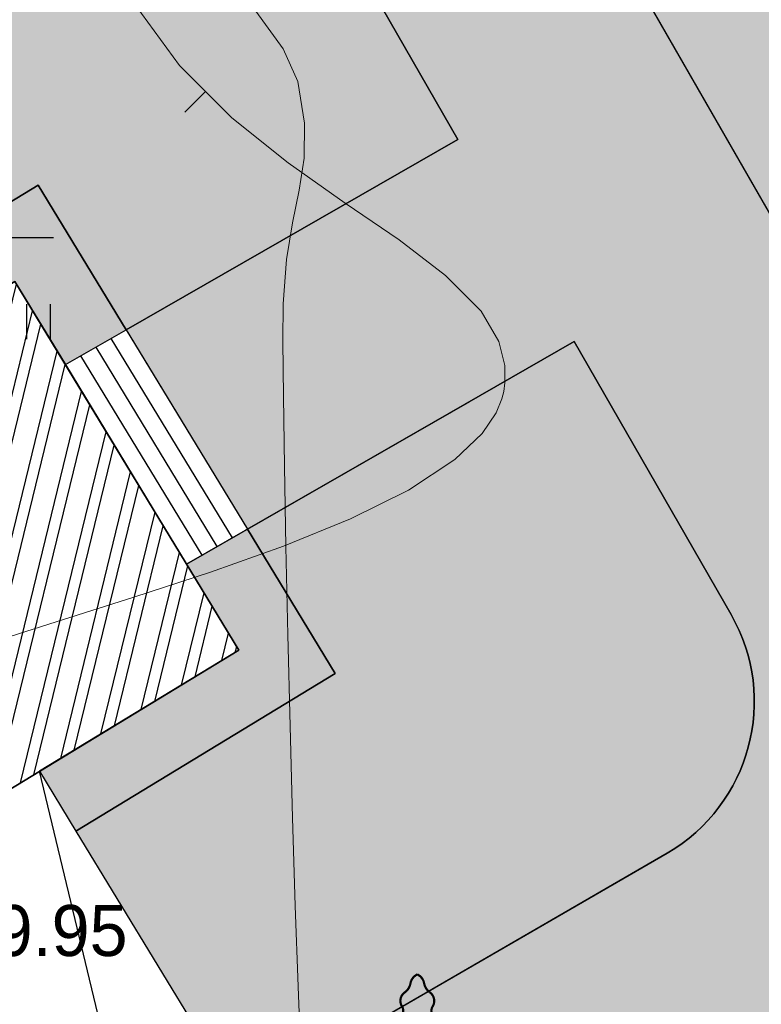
# Model space of a CAD drawing. Header units: millimetres. Extents: x 767170 to 66149698, y -983507 to 2493658.
# Tile 102 of 226: x 1978310 to 1991019, y -615270 to -598384. Entities that reach past the tile are written whole.
import ezdxf

# ---------------------------------------------------------------- set-up
doc = ezdxf.new("R2010")
doc.units = ezdxf.units.MM
for name, color, linetype in [('(003) Пункты', 7, 'Continuous'), ('(004) Точки рельефа', 7, 'Continuous'), ('(022) Возд. Линии', 7, 'Continuous'), ('(031) Горизонтали', 42, 'Continuous'), ('(036) Растительность', 7, 'Continuous'), ('(038) Деревья', 7, 'Continuous')]:
    doc.layers.add(name, color=color, linetype=linetype)
doc.layers.add('(042) Бергштрих', color=32, linetype='Continuous', lineweight=30)
doc.styles.add('D-431', font='txt')

# ---------------------------------------------------------------- blocks, each defined once
blk = doc.blocks.new('I04010')
for p, q in [((-0.4122729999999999, 0.0071460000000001), (-0.4122729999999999, 1.207145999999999)), ((0.3877269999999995, 1.207145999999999), (0.3877269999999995, 0.0071460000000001))]:
    blk.add_line(p, q)
blk = doc.blocks.new('karagach-flat-77')
at = {"layer": '(038) Деревья', "const_width": 0.03750000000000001}
for points in [[(0, 1.3125, 0.2460341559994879), (-0.1171049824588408, 1.159285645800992, 0.4890786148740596)], [(0, 1.3125, -0.2460341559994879), (0.1171049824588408, 1.159285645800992, -0.4890786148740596)], [(-0.207997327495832, 1.009319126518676, 0.4308529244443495), (-0.2554195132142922, 0.7527973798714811, 0.5482763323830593)], [(-0.207997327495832, 1.009319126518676, 0.1815668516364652), (-0.1171049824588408, 1.159285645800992, 0.3030035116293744)], [(0.207997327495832, 1.009319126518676, -0.1815668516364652), (0.1171049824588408, 1.159285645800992, -0.3030035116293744)], [(0.207997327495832, 1.009319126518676, -0.4308529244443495), (0.2554195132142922, 0.7527973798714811, -0.5482763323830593)], [(-0.314697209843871, 0.5594194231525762, 0.3836029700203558), (-0.2554195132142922, 0.7527973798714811, 0.3529123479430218)], [(0.314697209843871, 0.5594194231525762, -0.3836029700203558), (0.2554195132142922, 0.7527973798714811, -0.3529123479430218)], [(-0.314697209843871, 0.5594194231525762, 0.6269492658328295), (-0.218374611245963, 0.2061839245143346, 0.7024651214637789)], [(0.314697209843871, 0.5594194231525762, -0.6269492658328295), (0.218374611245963, 0.2061839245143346, -0.7024651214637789)]]:
    blk.add_lwpolyline(points, format="xyb", dxfattribs=at)
for points in [[(0, 0.2061839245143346), (-0.218374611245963, 0.2061839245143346)], [(0, 0), (0, 0.2061839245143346)], [(0, 0.2061839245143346), (0.218374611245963, 0.2061839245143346)], [(0, 0), (0.28125, 0)]]:
    blk.add_lwpolyline(points, dxfattribs=at)
at = {"layer": '(038) Деревья'}
blk.add_lwpolyline([(0, 0), (0, 0.2061839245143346)], dxfattribs=at)
blk = doc.blocks.new('A$C05d28b1e')
at = {"layer": '(003) Пункты', "ltscale": 600}
blk.add_line((-58597, -4554.500000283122), (-53861.24558181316, -4554.500000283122), dxfattribs=at)
at = {"layer": '(031) Горизонтали', "color": 42, "linetype": 'Continuous', "lineweight": 0, "ltscale": 600}
for points in [[(-55126.71714304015, -11561.40148405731), (-53816.22402391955, -11144.28939425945), (-52481.60192185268, -10723.10733616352), (-51166.66829767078, -10292.31781849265), (-49915.24061220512, -9846.383349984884), (-48771.13632630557, -9379.766439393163), (-47778.17290081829, -8886.929595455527), (-46980.16779657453, -8362.335326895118), (-46511.57903816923, -7916.073372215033), (-46273.91907577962, -7564.007494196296), (-46174.91891349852, -7320.361261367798), (-46144.3023952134, -7195.724550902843), (-46122.40957753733, -7044.186334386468), (-46122.76983716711, -6752.173204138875), (-46225.80896118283, -6338.061520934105), (-46532.50062287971, -5820.040213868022), (-47140.76837313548, -5204.860045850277), (-47937.74851534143, -4596.451824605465), (-48857.89102526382, -3963.563509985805), (-49835.64587864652, -3274.943061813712), (-50805.46305126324, -2499.338439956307), (-51701.79251886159, -1605.497604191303), (-52459.08425720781, -562.1685144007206)], [(-56338.90421549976, 26835.76996308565), (-56386.53453176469, 28034.07142949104), (-56433.96404277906, 29418.39603209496), (-56479.82812011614, 30926.66956748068), (-56522.76213534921, 32496.81783227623), (-56561.40146004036, 34066.76662310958), (-56594.38146576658, 35574.44173651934), (-56620.33752408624, 36957.7689691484), (-56637.9050065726, 38154.67411759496), (-56645.71928480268, 39103.08297845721), (-56642.41573033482, 39740.92134831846), (-56586.19225128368, 40501.61693271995), (-56479.71361871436, 41130.83357875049), (-56365.02213121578, 41689.50560361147), (-56284.16008738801, 42238.56732441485), (-56279.1697858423, 42838.9530582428), (-56392.09352517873, 43551.59712229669), (-56644.34779497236, 44117.11947317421), (-57108.96181092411, 44758.46022123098)]]:
    blk.add_lwpolyline(points, dxfattribs=at)
at = {"layer": '(042) Бергштрих', "color": 32, "linetype": 'Continuous', "lineweight": 30, "ltscale": 600}
blk.add_line((-51253.62778506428, -2052.418022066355), (-51606.6893370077, -2406.462568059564), dxfattribs=at)
at = {"layer": '(022) Возд. Линии', "xscale": 1000, "yscale": 1000, "zscale": 1000}
blk.add_blockref('karagach-flat-77', (-54343, 26928), dxfattribs=at)
at = {"layer": '(036) Растительность', "linetype": 'Continuous', "xscale": 500, "yscale": 500, "zscale": 500}
blk.add_blockref('I04010', (-60828.40621879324, 39130.08984512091), dxfattribs=at)
at = {"layer": '(004) Точки рельефа', "linetype": 'ByBlock', "insert": (-62887.43416627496, 28987.35124121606), "char_height": 875, "attachment_point": 4, "style": 'D-431'}
blk.add_mtext('519.95', dxfattribs=at)
blk = doc.blocks.new('A$C2cdd6916')
h = blk.add_hatch()
h.set_pattern_fill('ANSI32', color=1, scale=60, angle=31.28656990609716)
h.set_pattern_definition([(76.28656990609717, (-422045.4139063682, -371330.9128626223), (-555.2085801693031, 135.4831447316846), []), (76.28656990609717, (-421815.1832319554, -371191.004323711), (-555.2085801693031, 135.4831447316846), [])])
edge = h.paths.add_edge_path()
edge.add_line((12558.27843827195, 1671.303034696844), (13156.4848453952, 2034.826203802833))
edge.add_line((13156.48484539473, 2034.826203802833), (12076.30171433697, 3812.353813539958))
edge.add_arc((12013.98345677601, 3914.903483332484), 120, 121.28656990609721, 301.28656990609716, ccw=False)
edge.add_line((11951.66519921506, 4017.45315312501), (10456.02701775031, 6478.64522814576))
edge.add_line((10456.02701775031, 6478.64522814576), (9857.820610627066, 6115.122059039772))
edge.add_line((9857.820610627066, 6115.122059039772), (7572.817833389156, 9875.27661809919))
edge.add_line((7572.817833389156, 9875.27661809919), (28168.20985005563, 22390.86001160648))
edge.add_line((28168.20985005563, 22390.86001160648), (26610.25341102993, 24954.60175641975))
edge.add_line((26610.25341102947, 24954.60175641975), (1656.500428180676, 9790.492416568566))
edge.add_line((1656.500428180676, 9790.492416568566), (3006.729342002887, 7568.582904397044))
edge.add_line((3006.729342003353, 7568.582904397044), (4032.22603992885, 8191.765480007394))
edge.add_line((4032.226039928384, 8191.765480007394), (6524.956342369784, 4089.778688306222))
edge.add_line((6524.956342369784, 4089.778688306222), (7294.078865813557, 4557.165620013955))
edge.add_line((7294.078865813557, 4557.165620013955), (9994.536693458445, 113.3465956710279))
edge.add_line((9994.536693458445, 113.3465956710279), (9225.414170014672, -354.0403360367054))
edge.add_line((9225.414170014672, -354.0403360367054), (11718.14447245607, -4456.027127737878))
edge.add_line((11718.14447245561, -4456.027127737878), (10692.64777453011, -5079.209703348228))
edge.add_line((10692.64777453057, -5079.209703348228), (12042.87668835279, -7301.11921551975))
edge.add_line((12042.87668835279, -7301.11921551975), (16401.2376545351, -4652.59326917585))
edge.add_line((16401.23765453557, -4652.59326917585), (12558.27843827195, 1671.303034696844))
edge = h.paths.add_edge_path()
edge.add_line((-3935.126786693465, -8351.550056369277), (-4704.249310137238, -8818.93698807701))
edge.add_line((-4704.249310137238, -8818.93698807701), (-7404.707137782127, -4375.117963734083))
edge.add_line((-7404.707137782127, -4375.117963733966), (-6635.584614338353, -3907.731032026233))
edge.add_line((-6635.584614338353, -3907.731032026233), (-9128.314916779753, 194.2557596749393))
edge.add_line((-9128.314916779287, 194.2557596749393), (-8102.81821885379, 817.4383352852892))
edge.add_line((-8102.818218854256, 817.4383352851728), (-9453.047132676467, 3039.347847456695))
edge.add_line((-9453.047132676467, 3039.347847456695), (-34406.80011552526, -12124.76149239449))
edge.add_line((-34406.80011552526, -12124.76149239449), (-32848.84367649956, -14688.50323720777))
edge.add_line((-32848.84367649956, -14688.50323720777), (-12253.45165983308, -2172.919843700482))
edge.add_line((-12253.45165983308, -2172.919843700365), (-9968.44888259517, -5933.074402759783))
edge.add_line((-9968.44888259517, -5933.074402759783), (-10566.65528971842, -6296.597571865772))
edge.add_line((-10566.65528971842, -6296.597571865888), (-9071.017108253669, -8757.789646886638))
edge.add_arc((-9008.698850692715, -8860.339316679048), 120, -58.71343009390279, 121.28656990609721, ccw=False)
edge.add_line((-8946.380593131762, -8962.888986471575), (-7866.197462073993, -10740.4165962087))
edge.add_line((-7866.197462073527, -10740.41659620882), (-7267.991054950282, -10376.89342710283))
edge.add_line((-7267.991054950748, -10376.89342710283), (-3425.031838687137, -16700.78973097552))
edge.add_line((-3425.031838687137, -16700.7897309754), (933.3291274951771, -14052.2637846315))
edge.add_line((933.3291274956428, -14052.2637846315), (-416.8997863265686, -11830.35427245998))
edge.add_line((-416.8997863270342, -11830.3542724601), (-1442.396484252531, -12453.53684807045))
edge.add_line((-1442.396484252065, -12453.53684807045), (-3935.126786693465, -8351.550056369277))
h.paths.add_polyline_path([(41974.21412434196, 4100.856020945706), (35137.5694715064, -53.69448312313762), (35345.29699670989, -395.5267157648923), (35174.3808803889, -499.3904783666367), (36005.29098120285, -1866.719408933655), (36518.03933016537, -1555.128121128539), (38283.72329439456, -4460.70209858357), (37770.97494543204, -4772.293386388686), (38601.885046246, -6139.622316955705), (38772.80116256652, -6035.758554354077), (38980.52868777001, -6377.590786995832), (45817.17334060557, -2223.040282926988)])
h.paths.add_polyline_path([(-15440.46003138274, -33129.71195205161), (-14927.71168242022, -32818.12066424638), (-15758.62178323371, -31450.79173367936), (-15929.53789955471, -31554.65549628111), (-16137.2654247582, -31212.82326363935), (-22973.91007759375, -35367.37376770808), (-19130.95086132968, -41691.27007158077), (-12294.30620849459, -37536.71956751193), (-12502.03373369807, -37194.88733487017), (-12331.11761737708, -37091.02357226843), (-13162.02771819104, -35723.69464170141), (-13674.77606715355, -36035.28592950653)])
h.paths.add_polyline_path([(22981.42408176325, -31078.1707762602), (16999.36001053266, -34713.40246732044), (12844.80950646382, -27876.75781448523), (18826.87357769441, -24241.52612342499)])
h.paths.add_polyline_path([(31886.28822388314, 23012.0630428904), (28895.25618826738, 21194.44719736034), (28168.20985005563, 22390.86001160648), (31159.24188567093, 24208.47585713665)])
h.paths.add_polyline_path([(-35112.82937390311, -17702.53189698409), (-32121.79733828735, -15884.91605145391), (-32848.84367649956, -14688.50323720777), (-35839.87571211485, -16506.11908273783)])
blk.add_lwpolyline([(41974.21412434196, 4100.856020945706), (35137.5694715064, -53.69448312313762), (35345.29699670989, -395.5267157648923), (35174.3808803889, -499.3904783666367), (36005.29098120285, -1866.719408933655), (36518.03933016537, -1555.128121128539), (38283.72329439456, -4460.70209858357), (37770.97494543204, -4772.293386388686), (38601.885046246, -6139.622316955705), (38772.80116256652, -6035.758554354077), (38980.52868777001, -6377.590786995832), (45817.17334060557, -2223.040282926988)], close=True)

msp = doc.modelspace()

# ---------------------------------------------------------------- hatches: boundary and pattern name
at = {"true_color": 0x7abf6e, "transparency": 33554687}
h = msp.add_hatch(color=83, dxfattribs=at)
h.dxf.hatch_style = 1
edge = h.paths.add_edge_path()
edge.add_line((1979461.352329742, -695126.8030744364), (2000332.408228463, -676379.5845428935))
edge.add_line((2000332.408228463, -676379.5845428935), (1998976.02385292, -674541.5968675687))
edge.add_line((1998976.02385292, -674541.5968675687), (1999207.491162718, -669492.4083698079))
edge.add_line((1999207.491162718, -669492.4083698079), (2029831.790409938, -649231.0127119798))
edge.add_line((2029831.790409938, -649231.0127119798), (1976496.635326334, -554191.7809679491))
edge.add_line((1976496.635326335, -554191.7809679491), (1973801.79061632, -555784.8497112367))
edge.add_line((1973801.79061632, -555784.8497112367), (1969618.348484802, -558188.3022537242))
edge.add_arc((1971112.814691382, -560789.565554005), 2999.999999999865, 119.87803724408, 209.8780372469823)
edge.add_line((1968511.551391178, -562284.0317607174), (1997442.134665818, -612640.5163622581))
edge.add_line((1997442.134665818, -612640.5163622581), (2006313.636806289, -628082.2258076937))
edge.add_arc((2000244.022438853, -631569.3136228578), 7000.000000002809, -55.27001746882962, 29.87803724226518, ccw=False)
edge.add_line((2004231.990117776, -637322.2358187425), (1993199.096923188, -643959.5764724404))
edge.add_arc((1994742.579727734, -646532.0579265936), 2999.999999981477, 120.9636571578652, 139.5660050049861)
edge.add_line((1992459.11884363, -644586.3430475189), (1997137.721166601, -652279.751567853))
edge.add_arc((2005256.480728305, -650559.138718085), 8299.08220224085, 65.85924340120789, 191.9656760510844, ccw=False)
edge.add_line((2008650.636791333, -642985.8653162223), (2015591.563777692, -638766.4991443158))
edge.add_line((2015591.563777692, -638766.4991443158), (2018188.807173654, -643039.0073938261))
edge.add_line((2018188.807173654, -643039.0073938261), (2011352.793974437, -647194.5968273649))
edge.add_line((2011352.793974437, -647194.5968273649), (2010784.81290649, -647539.8706083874))
edge.add_arc((2005256.480728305, -650559.1387180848), 6299.082202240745, 28.64091694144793, 117.7969687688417)
edge.add_arc((2003248.263417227, -646757.9261408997), 2000.000000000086, 0, 117.6874332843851, ccw=False)
edge.add_arc((2003248.263417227, -646757.9261408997), 2000, -180, 0, ccw=False)
edge.add_arc((2003248.263417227, -646757.9261408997), 2000, 118.0084193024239, 180, ccw=False)
edge.add_arc((2005256.480728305, -650559.1387180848), 6299.082202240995, 117.8988838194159, 214.6253334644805)
edge.add_line((2000073.059118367, -654138.3253581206), (2003035.258136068, -655760.9845225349))
edge.add_line((2003035.258136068, -655760.9845225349), (2003130.280347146, -659991.9684290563))
edge.add_line((2003130.280347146, -659991.9684290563), (2001711.30159525, -660854.2655336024))
edge.add_arc((1992830.941156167, -661560.1960907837), 8908.374682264, -114.38283690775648, 4.545081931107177, ccw=False)
edge.add_arc((1974886.595273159, -672468.9294485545), 14537.87953983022, -112.5519669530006, 11.084171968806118, ccw=False)
edge.add_arc((1961427.826214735, -684758.8210271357), 7964.657947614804, 229.5899736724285, 351.7977061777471, ccw=False)
edge.add_line((1956264.711575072, -690823.3097475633), (1953555.39184691, -692469.7322565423))
edge.add_line((1953555.39184691, -692469.7322565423), (1949843.74119532, -690436.5319519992))
edge.add_line((1949843.74119532, -690436.5319519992), (1949748.718984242, -686205.5480454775))
edge.add_line((1949748.718984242, -686205.5480454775), (1950702.452622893, -685625.9750574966))
edge.add_line((1950702.452622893, -685625.9750574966), (1944366.039211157, -675204.5059914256))
edge.add_line((1944366.039211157, -675204.5059914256), (1931211.680420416, -682279.6324993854))
edge.add_line((1931211.680420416, -682279.6324993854), (1926439.655192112, -700644.5563773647))
edge.add_line((1926439.655192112, -700644.5563773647), (1942510.694279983, -740067.5035223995))
edge.add_line((1942510.694279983, -740067.5035223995), (1948566.779114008, -735094.0914885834))
edge.add_arc((1946662.841808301, -732775.6819613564), 2999.999999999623, 309.3937167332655, 399.393716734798)
edge.add_line((1948981.251335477, -730871.7446555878), (1947077.31402976, -728553.3351284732))
edge.add_line((1947077.31402976, -728553.3351284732), (1977216.63745039, -703802.1505087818))
edge.add_line((1977216.63745039, -703802.1505087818), (1994990.747519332, -725445.5449609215))
edge.add_line((1994990.747519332, -725445.5449609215), (1997521.463718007, -728536.4347034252))
edge.add_line((1997521.463718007, -728536.4347034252), (1994425.797276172, -731077.8315849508))
edge.add_line((1994425.797276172, -731077.8315849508), (1991887.717470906, -727986.2056618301))
edge.add_line((1991887.717470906, -727986.2056618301), (1991893.53149465, -727981.4453271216))
edge.add_line((1991893.53149465, -727981.4453271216), (1990627.811917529, -726439.6768421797))
edge.add_line((1990627.811917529, -726439.6768421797), (1952735.430558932, -757551.1295044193))
edge.add_line((1952735.430558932, -757551.1295044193), (1962245.486535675, -770618.2263063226))
edge.add_line((1962245.486535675, -770618.2263063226), (1960981.718954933, -771703.6678364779))
edge.add_line((1960981.718954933, -771703.6678364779), (1963852.336794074, -775045.8964697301))
edge.add_line((1963852.336794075, -775045.8964697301), (2010428.66500042, -735054.4432709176))
edge.add_line((2010428.66500042, -735054.4432709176), (1979461.352329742, -695126.8030744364))
h = msp.add_hatch(color=83, dxfattribs=at)
h.dxf.hatch_style = 1
edge = h.paths.add_edge_path(flags=17)
edge.add_arc((1976999.532098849, -591110.0249528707), 2999.999999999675, 29.8780372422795, 120.5896344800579)
edge.add_line((1975472.875033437, -588527.5226383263), (1970325.814933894, -591570.2287853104))
edge.add_arc((1971852.471999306, -594152.731099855), 2999.999999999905, 120.5896344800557, 210.5896344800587)
edge.add_line((1969269.969684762, -595679.3881652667), (1972758.228699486, -601580.1481875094))
edge.add_line((1972758.228699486, -601580.1481875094), (1974183.110396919, -603924.9048171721))
edge.add_line((1974183.110396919, -603924.9048171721), (1978627.182303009, -601224.2933161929))
edge.add_line((1978627.182303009, -601224.2933161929), (1980132.892931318, -603702.0604069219))
edge.add_line((1980132.892931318, -603702.0604069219), (1985817.426371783, -600436.2075709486))
edge.add_line((1985817.426371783, -600436.2075709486), (1979600.795399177, -589615.5587463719))
h = msp.add_hatch(color=83, dxfattribs=at)
h.dxf.hatch_style = 1
edge = h.paths.add_edge_path(flags=17)
edge.add_line((1990500.142011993, -608586.9280675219), (1987810.047980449, -603904.5586380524))
edge.add_line((1987810.047980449, -603904.5586380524), (1982210.796042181, -607121.415925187))
edge.add_line((1982210.796042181, -607121.415925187), (1983716.50667049, -609599.183015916))
edge.add_line((1983716.506670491, -609599.183015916), (1979272.687646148, -612299.64084356))
edge.add_line((1979272.687646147, -612299.64084356), (1982081.204717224, -616921.2799829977))
edge.add_line((1982081.204717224, -616921.2799829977), (1989403.383588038, -612676.8643811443))
edge.add_arc((1987898.878711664, -610081.394274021), 3000.000000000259, 300.0993965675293, 389.8780372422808)

# ---------------------------------------------------------------- next in the draw order: block references
at = {"color": 5, "lineweight": 50}
msp.add_blockref('A$C05d28b1e', (2032748.063139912, -597565.0480394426), dxfattribs=at)

# ---------------------------------------------------------------- next in the draw order: hatches: boundary and pattern name
at = {"true_color": 0x939598}
h = msp.add_hatch(color=252, dxfattribs=at)
h.dxf.hatch_style = 1
edge = h.paths.add_edge_path(flags=16)
edge.add_line((1880427.270110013, -639484.9940303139), (1867770.281991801, -647176.5004474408))
edge.add_arc((1866212.325555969, -644612.7587006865), 3000.000000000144, 211.286569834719, 301.28656983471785, ccw=False)
edge.add_line((1863648.583809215, -646170.7151365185), (1849710.570223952, -623234.6005741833))
edge.add_arc((1852274.311970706, -621676.6441383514), 2999.999999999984, 121.28656983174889, 211.2865698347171, ccw=False)
edge.add_line((1850716.355535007, -619112.9023915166), (1864253.704478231, -610886.410805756))
edge.add_arc((1865811.66091393, -613450.1525525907), 2999.999999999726, 29.088455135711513, 121.2865698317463, ccw=False)
edge.add_line((1868433.271513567, -611991.6746254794), (1876107.627853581, -625786.3118650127))
edge.add_line((1876107.627853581, -625786.3118650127), (1877080.662450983, -627535.339235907))
edge.add_line((1877080.662450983, -627535.339235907), (1879026.731645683, -631033.3939775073))
edge.add_line((1879026.731645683, -631033.3939775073), (1879999.766243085, -632782.4213484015))
edge.add_line((1879999.766243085, -632782.4213484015), (1881490.924273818, -635462.7743564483))
edge.add_arc((1878869.313674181, -636921.2522835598), 3000.000000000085, -58.71343016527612, 29.088455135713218, ccw=False)
edge = h.paths.add_edge_path(flags=16)
edge.add_line((1939772.024585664, -650296.191755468), (1947878.067849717, -665367.2723044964))
edge.add_arc((1945235.984964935, -666788.3275567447), 2999.999999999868, -61.726229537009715, 28.273770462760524, ccw=False)
edge.add_line((1946657.040217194, -669430.4104415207), (1918933.76865556, -684341.487186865))
edge.add_arc((1917512.713403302, -681699.4043020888), 2999.999999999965, 209.0884551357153, 298.27377046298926, ccw=False)
edge.add_line((1914891.102803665, -683157.8822292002), (1907381.915698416, -669660.1362956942))
edge.add_arc((1910003.526298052, -668201.6583685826), 2999.999999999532, 121.28656990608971, 209.0884551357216, ccw=False)
edge.add_line((1908445.569859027, -665637.9166237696), (1935571.985261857, -649153.5052629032))
edge.add_arc((1937129.941700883, -651717.2470077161), 2999.999999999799, 28.273770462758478, 121.2865699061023, ccw=False)
edge = h.paths.add_edge_path(flags=16)
edge.add_line((1976178.983053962, -650225.9773043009), (1970787.97263227, -640746.64066798))
edge.add_line((1970787.97263227, -640746.64066798), (1966845.925335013, -633815.1027105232))
edge.add_arc((1969453.701191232, -632332.0298587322), 3000.000000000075, 120.09939656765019, 209.6273998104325, ccw=False)
edge.add_line((1967949.196314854, -629736.5597516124), (1991375.965033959, -616156.8665472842))
edge.add_arc((1992880.469910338, -618752.3366544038), 2999.999999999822, 29.878037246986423, 120.0993965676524, ccw=False)
edge.add_line((1995481.733210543, -617257.8704476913), (1998348.35452715, -622247.5027277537))
edge.add_line((1998348.35452715, -622247.5027277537), (2000919.195362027, -626722.3004076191))
edge.add_line((2000919.195362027, -626722.3004076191), (2002845.285739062, -630074.8474161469))
edge.add_arc((2000244.022438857, -631569.3136228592), 2999.999999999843, -59.03634284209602, 29.878037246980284, ccw=False)
edge.add_line((2001787.505243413, -634141.795077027), (1990233.700708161, -641074.0505451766))
edge.add_arc((1991777.183512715, -643646.531999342), 2999.99999999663, 120.9636571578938, 150.6005223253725)
edge.add_line((1989163.528653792, -642173.8445652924), (1986037.705463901, -647721.405289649))
edge.add_arc((1983424.050604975, -646248.7178555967), 3000.000000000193, 298.2737704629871, 330.60052232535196, ccw=False)
edge.add_line((1984845.105857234, -648890.8007403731), (1980207.81416244, -651384.9873372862))
edge.add_arc((1978786.758910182, -648742.9044525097), 3000.000000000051, 209.6273998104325, 298.2737704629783, ccw=False)
edge = h.paths.add_edge_path(flags=16)
edge.add_line((1961667.181190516, -558400.3647992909), (1966677.221861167, -567120.826241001))
edge.add_line((1966677.221861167, -567120.8262410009), (1970161.498557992, -573185.5475844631))
edge.add_line((1970161.498557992, -573185.5475844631), (1974618.857152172, -580944.0122971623))
edge.add_arc((1972017.593851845, -582438.4785036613), 2999.999999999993, -59.41036551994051, 29.87803724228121, ccw=False)
edge.add_line((1973544.250917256, -585020.9808182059), (1964930.634398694, -590112.9563191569))
edge.add_line((1964930.634398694, -590112.9563191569), (1960857.898221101, -592520.5713776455))
edge.add_line((1960857.898221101, -592520.5713776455), (1950497.233115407, -598645.3219720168))
edge.add_line((1950497.233115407, -598645.3219720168), (1952574.662052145, -602063.8971988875))
edge.add_line((1952574.662052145, -602063.8971988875), (1961717.472685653, -596659.086379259))
edge.add_arc((1963244.130950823, -599241.5879845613), 3000.000000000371, 30.60362588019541, 120.58966109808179, ccw=False)
edge.add_line((1965826.260384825, -597714.3003279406), (1968293.686331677, -601887.0498475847))
edge.add_line((1968293.686331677, -601887.0498475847), (1971711.755776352, -599809.9282688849))
edge.add_line((1971711.755776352, -599809.9282688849), (1969269.969684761, -595679.3881652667))
edge.add_arc((1971852.471999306, -594152.7310998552), 2999.999999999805, 120.58963448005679, 210.5896344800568, ccw=False)
edge.add_line((1970325.814933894, -591570.2287853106), (1975472.875033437, -588527.5226383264))
edge.add_arc((1976999.532098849, -591110.0249528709), 2999.999999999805, 29.878037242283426, 120.58963448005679, ccw=False)
edge.add_line((1979600.795399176, -589615.5587463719), (1985817.426371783, -600436.2075709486))
edge.add_line((1985817.426371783, -600436.2075709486), (1980132.892931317, -603702.060406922))
edge.add_line((1980132.892931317, -603702.060406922), (1982210.79604218, -607121.4159251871))
edge.add_line((1982210.79604218, -607121.4159251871), (1987810.047980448, -603904.5586380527))
edge.add_line((1987810.047980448, -603904.5586380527), (1990500.142011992, -608586.928067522))
edge.add_arc((1987898.878711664, -610081.3942740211), 3000.000000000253, -59.90060343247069, 29.878037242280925, ccw=False)
edge.add_line((1989403.383588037, -612676.8643811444), (1960880.314669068, -629210.7077723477))
edge.add_line((1960880.314669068, -629210.7077723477), (1964534.702022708, -635224.2940161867))
edge.add_line((1964534.702022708, -635224.2940161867), (1963409.616454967, -635864.1434332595))
edge.add_line((1963409.616454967, -635864.1434332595), (1972585.133428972, -651998.0046958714))
edge.add_arc((1969977.357572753, -653481.0775476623), 3000.000000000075, -61.72622953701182, 29.627399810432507, ccw=False)
edge.add_line((1971398.412825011, -656123.1604324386), (1955463.983166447, -664693.5596006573))
edge.add_arc((1954042.927914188, -662051.4767158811), 2999.999999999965, 208.2737704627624, 298.27377046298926, ccw=False)
edge.add_line((1951400.845029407, -663472.5319681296), (1942878.026545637, -647626.5662251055))
edge.add_arc((1945520.109430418, -646205.5109728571), 2999.999999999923, 120.0993965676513, 208.2737704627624, ccw=False)
edge.add_line((1944015.60455404, -643610.0408657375), (1946516.52934272, -642160.3406631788))
edge.add_line((1946516.52934272, -642160.3406631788), (1944591.162648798, -638991.9960011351))
edge.add_line((1944591.162648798, -638991.9960011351), (1920129.358980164, -653857.1533879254))
edge.add_line((1920129.358980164, -653857.1533879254), (1906696.309750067, -662020.2632589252))
edge.add_arc((1905138.353311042, -659456.521514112), 2999.999999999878, 209.0884782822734, 301.28656990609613, ccw=False)
edge.add_line((1902516.743300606, -660915.0005003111), (1891323.472172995, -640795.1223127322))
edge.add_arc((1893945.082772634, -639336.6443856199), 3000.000000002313, 120.58963448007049, 209.0884551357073, ccw=False)
edge.add_line((1892418.42570722, -636754.142071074), (1903041.634522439, -630474.1876626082))
edge.add_arc((1904376.635843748, -633160.778713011), 3000.000000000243, 30.58965835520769, 116.42336694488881, ccw=False)
edge.add_line((1906959.137522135, -631634.1205714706), (1910189.363449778, -637098.3902648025))
edge.add_line((1910189.363449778, -637098.3902648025), (1913685.657572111, -635071.7086467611))
edge.add_line((1913685.657572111, -635071.7086467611), (1910422.340058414, -629631.695035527))
edge.add_arc((1912984.976892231, -628071.9218283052), 2999.999999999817, 120.589634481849, 211.3271806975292, ccw=False)
edge.add_line((1911458.319826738, -625489.4195138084), (1923775.464070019, -618217.2974388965))
edge.add_line((1923775.464070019, -618217.2974388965), (1921698.035133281, -614798.722212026))
edge.add_line((1921698.035133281, -614798.722212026), (1909287.457220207, -622135.2873527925))
edge.add_line((1909287.457220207, -622135.2873527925), (1897140.570620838, -629315.9702684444))
edge.add_line((1897140.570620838, -629315.9702684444), (1890608.477607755, -633177.4444263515))
edge.add_arc((1889081.820542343, -630594.9421118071), 2999.999999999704, 209.0884551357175, 300.5896344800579, ccw=False)
edge.add_line((1886460.209942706, -632053.4200389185), (1873748.146825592, -609203.5168682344))
edge.add_arc((1876369.75742523, -607745.0389411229), 3000.000000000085, 120.0548210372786, 209.0884551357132, ccw=False)
edge.add_line((1874867.272253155, -605148.3991301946), (1891769.453651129, -595368.3453779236))
edge.add_line((1891769.453651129, -595368.3453779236), (1912374.495546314, -583445.717608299))
edge.add_arc((1913876.980718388, -586042.3574192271), 3000.000000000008, 31.28656990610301, 120.05482103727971, ccw=False)
edge.add_line((1916440.722463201, -584484.4009802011), (1919712.527286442, -589868.4171157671))
edge.add_line((1919712.527286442, -589868.4171157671), (1928685.62339329, -584415.569579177))
edge.add_line((1928685.62339329, -584415.569579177), (1925598.058793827, -579334.73544597))
edge.add_arc((1928161.80053864, -577776.7790069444), 3000.000000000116, 120.0548210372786, 211.2865699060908, ccw=False)
edge.add_line((1926659.315366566, -575180.1391960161), (1953848.742367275, -559447.6102815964))
edge.add_line((1953848.742367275, -559447.6102815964), (1957563.432718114, -557298.1911948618))
edge.add_arc((1959065.917890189, -559894.8310057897), 2999.999999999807, 29.878037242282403, 120.0548210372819, ccw=False)
edge = h.paths.add_edge_path(flags=16)
edge.add_line((1958721.111411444, -747458.9423001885), (1947104.752274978, -756998.5940556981))
edge.add_arc((1945200.814969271, -754680.1845284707), 3000.000000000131, 216.0466201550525, 309.39371673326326, ccw=False)
edge.add_line((1942775.199588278, -756445.5145326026), (1939238.506555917, -751585.9942179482))
edge.add_arc((1941664.12193691, -749820.6642138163), 2999.999999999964, 129.393716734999, 216.0466201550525, ccw=False)
edge.add_line((1939760.184631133, -747502.2546866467), (1951105.362188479, -738185.3041915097))
edge.add_arc((1953009.299494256, -740503.7137186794), 2999.999999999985, 39.39371673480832, 129.3937167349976, ccw=False)
edge.add_line((1955327.709021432, -738599.7764129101), (1959135.583632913, -743236.595467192))
edge.add_arc((1956817.174105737, -745140.5327729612), 3000.000000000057, -50.60628326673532, 39.39371673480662, ccw=False)
edge = h.paths.add_edge_path()
edge.add_arc((2000244.022438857, -631569.313622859), 7000.000000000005, 300.9636571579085, 389.8780372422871)
edge.add_line((2006313.636806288, -628082.2258076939), (1997442.134665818, -612640.5163622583))
edge.add_line((1997442.134665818, -612640.5163622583), (1968511.551391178, -562284.0317607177))
edge.add_arc((1971112.814691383, -560789.565554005), 2999.999999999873, 119.87803724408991, 209.8780372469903, ccw=False)
edge.add_line((1969618.348484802, -558188.3022537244), (1973801.790616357, -555784.8497112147))
edge.add_line((1973801.790616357, -555784.8497112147), (1971766.090861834, -552341.2477086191))
edge.add_line((1971766.090861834, -552341.2477086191), (1967163.039712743, -554985.7721549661))
edge.add_arc((1965668.573506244, -552384.5088546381), 3000.000000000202, 228.6798708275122, 299.8780372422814, ccw=False)
edge.add_arc((1959065.91789032, -559894.8310060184), 7000.000000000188, 48.67987082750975, 120.0548210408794)
edge.add_line((1955560.119155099, -553836.0047807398), (1868468.811544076, -604229.3622923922))
edge.add_line((1868468.811544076, -604229.3622923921), (1848086.888142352, -616615.2232234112))
edge.add_line((1848086.888142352, -616615.2232234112), (1843343.965908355, -619497.4426312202))
edge.add_line((1843343.965908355, -619497.4426312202), (1859948.550380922, -646821.612563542))
edge.add_line((1859948.550380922, -646821.612563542), (1860397.892365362, -647561.040687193))
edge.add_arc((1866379.956441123, -643925.8090035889), 6999.999999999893, 211.2865698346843, 301.286569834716)
edge.add_line((1870015.188124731, -649907.8730793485), (1881933.271575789, -642665.3905481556))
edge.add_arc((1883491.228011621, -645229.1322949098), 3000.000000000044, 29.08845513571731, 121.28656983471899, ccw=False)
edge.add_line((1886112.838611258, -643770.6543677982), (1887831.193060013, -646859.3923960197))
edge.add_arc((1885209.582460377, -648317.8703231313), 2999.999999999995, -60.91154486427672, 29.088455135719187, ccw=False)
edge.add_line((1886668.060387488, -650939.4809227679), (1884046.449787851, -652397.9588498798))
edge.add_line((1884046.449787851, -652397.9588498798), (1901548.184913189, -683857.2860455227))
edge.add_line((1901548.184913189, -683857.2860455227), (1903487.351525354, -682778.471479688))
edge.add_arc((1904945.829452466, -685400.0820793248), 2999.999999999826, 15.949142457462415, 119.08845513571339, ccw=False)
edge.add_line((1907830.347397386, -684575.7300759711), (1913466.043012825, -704320.2375012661))
edge.add_line((1913466.043012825, -704320.2375012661), (1933901.402989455, -754449.0506934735))
edge.add_line((1933901.402989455, -754449.0506934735), (1959156.82424267, -789150.7427848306))
edge.add_arc((1956731.208861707, -790916.0727890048), 2999.999999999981, -46.41797687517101, 36.04662015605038, ccw=False)
edge.add_line((1958799.38575203, -793089.2373824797), (1967567.79840826, -784744.4353021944))
edge.add_arc((1965499.590805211, -782571.2999380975), 2999.999999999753, 216.0466201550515, 313.5828328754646, ccw=False)
edge.add_line((1963073.975424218, -784336.6299422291), (1948669.687976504, -764544.7150573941))
edge.add_arc((1951095.303357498, -762779.3850532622), 2999.999999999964, 129.3937167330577, 216.0466201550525, ccw=False)
edge.add_line((1949191.366051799, -760460.9755260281), (1990627.811917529, -726439.6768421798))
edge.add_line((1990627.811917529, -726439.6768421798), (1991893.53149465, -727981.4453271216))
edge.add_line((1991893.53149465, -727981.4453271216), (1994990.747519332, -725445.5449609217))
edge.add_line((1994990.747519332, -725445.5449609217), (1977216.63745039, -703802.1505087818))
edge.add_line((1977216.63745039, -703802.1505087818), (1947077.314029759, -728553.3351284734))
edge.add_line((1947077.314029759, -728553.3351284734), (1948981.251335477, -730871.7446555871))
edge.add_arc((1946662.841808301, -732775.6819613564), 2999.999999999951, -50.60628326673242, 39.39371673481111, ccw=False)
edge.add_line((1948566.779114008, -735094.0914885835), (1939668.19470239, -742401.837005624))
edge.add_arc((1937764.257396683, -740083.4274783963), 3000.000000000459, 202.1786080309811, 309.3937167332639, ccw=False)
edge.add_line((1934986.222623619, -741215.9127099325), (1919036.695335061, -702091.0392125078))
edge.add_arc((1921814.730108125, -700958.5539809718), 3000.000000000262, 165.4416731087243, 202.178608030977, ccw=False)
edge.add_line((1918911.053349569, -700204.4576463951), (1921995.660624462, -688327.0594378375))
edge.add_arc((1924899.337383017, -689081.155772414), 2999.999999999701, 118.2737704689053, 165.4416731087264, ccw=False)
edge.add_line((1923478.282130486, -686439.0728877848), (1986229.336207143, -652688.1578365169))
edge.add_arc((1981966.170449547, -644761.9091826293), 8999.999999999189, 298.2737704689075, 330.6005223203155)
edge.add_line((1989807.135025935, -649179.971485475), (1992128.924868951, -645059.3704923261))
edge.add_arc((1994742.579727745, -646532.0579266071), 2999.999999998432, 120.96365715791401, 150.6005223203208, ccw=False)
edge.add_line((1993199.096923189, -643959.5764724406), (2003845.482316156, -637571.7703492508))
at = {"true_color": 0xb1ab95}
h = msp.add_hatch(color=253, dxfattribs=at)
h.dxf.hatch_style = 1
h.paths.add_polyline_path([(1958804.392146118, -635037.4886383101), (1957765.981204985, -635639.4197953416), (1959232.078138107, -638051.9993869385), (1953250.014066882, -641687.2310779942), (1951708.584048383, -639150.6848780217), (1950673.633396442, -639750.6102242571), (1952847.699944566, -643335.9103515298), (1960880.757411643, -638454.3135092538)])
h.paths.add_polyline_path([(1949095.463562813, -634850.5864251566), (1948264.553461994, -633483.257494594), (1946042.643949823, -634833.4864084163), (1946458.09900023, -635517.1508736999), (1941757.905801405, -638373.4043452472), (1941342.450750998, -637689.7398799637), (1937411.380075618, -640078.6064198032), (1937203.652550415, -639736.7741871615), (1925410.440524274, -646903.3738066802), (1923956.34784785, -644510.5481781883), (1920538.759432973, -646587.3774406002), (1921140.690590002, -647625.7883817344), (1923554.033725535, -646159.2274517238), (1925008.126401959, -648552.0530802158), (1936801.3384281, -641385.453460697), (1937009.065953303, -641727.2856933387), (1940940.136628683, -639338.4191534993), (1941355.59167909, -640022.0836187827), (1948106.778273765, -635919.4649960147), (1947691.323223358, -635235.8005307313), (1947862.239339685, -635131.9367681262), (1948408.319375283, -636030.555078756), (1948693.149440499, -636499.265698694), (1949718.646138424, -635876.0831230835)])
h.paths.add_polyline_path([(1917119.703195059, -648665.0986823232), (1913276.743978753, -642341.2023783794), (1912674.812821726, -641302.7914372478), (1911628.06470522, -641938.8882560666), (1916717.389072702, -650313.7779557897), (1917721.634352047, -649703.5096233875)])
h.paths.add_polyline_path([(1977308.457996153, -616769.7417240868), (1976685.275420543, -615744.2450261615), (1964892.063394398, -622910.8446456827), (1965099.790919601, -623252.6768783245), (1961168.720244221, -625641.5434181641), (1961584.175294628, -626325.2078834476), (1956883.982095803, -629181.4613549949), (1956468.527045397, -628497.7968897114), (1954246.617533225, -629848.0258035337), (1955077.527634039, -631215.3547341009), (1955688.259963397, -632220.3635574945), (1956726.670904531, -631618.4324004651), (1955895.296806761, -630250.3399258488), (1956066.212923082, -630146.4761632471), (1956481.667973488, -630830.1406285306), (1963232.854568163, -626727.5220057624), (1962817.399517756, -626043.8575404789), (1966748.470193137, -623654.9910006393), (1966540.742667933, -623313.1587679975)])
h.paths.add_polyline_path([(1983716.50667049, -609599.183015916), (1982210.79604218, -607121.415925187), (1981169.976228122, -607719.383089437), (1982067.827396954, -609196.8688936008), (1978649.505070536, -611274.1441456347), (1979272.687646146, -612299.64084356)])
h.paths.add_polyline_path([(1978627.182303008, -601224.2933161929), (1974183.110396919, -603924.9048171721), (1974806.292972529, -604950.4015150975), (1978224.868180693, -602872.9725897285), (1979092.073117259, -604300.0275711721), (1980132.892931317, -603702.0604069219)])
h.paths.add_polyline_path([(1927001.438398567, -586843.2270722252), (1929308.8059689, -585441.0662771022), (1930399.375476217, -587235.6854984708), (1931894.891494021, -586326.8775757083), (1932598.941208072, -583441.688847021), (1933370.043275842, -580281.7202394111), (1936530.011883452, -581052.8223071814), (1937301.113951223, -577892.8536995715), (1940461.082558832, -578663.9557673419), (1941232.184626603, -575503.9871597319), (1944392.153234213, -576275.0892275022), (1945163.255301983, -573115.1206198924), (1948323.223909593, -573886.2226876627), (1949094.325977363, -570726.2540800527), (1952254.294584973, -571497.3561478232), (1953025.396652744, -568337.3875402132), (1956185.365260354, -569108.4896079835), (1956956.467328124, -565948.5210003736), (1960116.435935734, -566719.6230681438), (1963001.624664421, -567423.6727821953), (1963343.456897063, -567215.9452569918), (1964823.515514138, -569651.4999145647), (1966447.218619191, -568664.7941698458), (1967641.65188911, -570630.329507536), (1966017.948784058, -571617.0352522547), (1971340.966617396, -580376.4862136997), (1967409.89594202, -582765.3527535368), (1968136.942280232, -583961.765567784), (1965145.910244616, -585779.3814133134), (1964418.863906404, -584582.9685990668), (1962111.496336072, -585985.1293941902), (1962604.849208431, -586796.9809467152), (1961066.604161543, -587731.7548101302), (1960573.251289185, -586919.9032576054), (1943823.471889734, -597098.5519925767), (1946108.474666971, -600858.7065516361), (1946706.681074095, -600495.1833825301), (1949270.422818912, -598937.2269435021), (1949841.673513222, -599877.2655832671), (1948047.054291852, -600967.8350905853), (1949033.760036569, -602591.5381956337), (1950828.379257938, -601500.9686883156), (1951970.880646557, -603381.0459678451), (1948808.932494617, -605302.5255759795), (1953352.972108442, -612780.105665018), (1957155.855696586, -610469.1369471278), (1958012.731738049, -611879.1949067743), (1969933.877969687, -604634.8511386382), (1969314.637529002, -603615.8415385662), (1968777.410697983, -603933.4254310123), (1958415.045860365, -610230.5156332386), (1957558.169818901, -608820.4576735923), (1953755.286230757, -611131.4263914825), (1950457.611768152, -605704.8396982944), (1953619.559920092, -603783.3600901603), (1952574.662052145, -602063.8971988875), (1950497.233115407, -598645.3219720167), (1949672.736941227, -597288.5476699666), (1946510.788789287, -599210.0272781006), (1945472.151163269, -597500.8661148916), (1960170.937166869, -588568.582531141), (1960664.290039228, -589380.4340836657), (1961433.336692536, -588913.0932573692), (1962864.632547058, -591334.2819714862), (1964930.634398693, -590112.9563191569), (1963484.481828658, -587666.635895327), (1964253.528481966, -587199.2950690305), (1963760.175609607, -586387.4435165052), (1964016.549784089, -586231.6478726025), (1964743.596122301, -587428.0606868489), (1969785.621553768, -584364.0796900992), (1969058.575215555, -583167.6668758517), (1972989.645890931, -580778.8003360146), (1967666.628057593, -572019.3493745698), (1969019.259921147, -571197.3705127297), (1966677.221861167, -567120.8262410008), (1965225.829636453, -568002.8206410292), (1963745.771019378, -565567.2659834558), (1962803.216729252, -566140.0454096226), (1956075.154077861, -564498.2496620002), (1955304.05201009, -567658.2182696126), (1952144.083402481, -566887.1162018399), (1951372.98133471, -570047.0848094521), (1948213.0127271, -569275.9827416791), (1947441.91065933, -572435.9513492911), (1944281.94205172, -571664.8492815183), (1943510.839983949, -574824.8178891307), (1940350.87137634, -574053.7158213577), (1939579.769308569, -577213.6844289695), (1936419.80070096, -576442.5823611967), (1935648.698633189, -579602.550968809), (1932488.730025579, -578831.4489010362), (1930829.184271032, -585632.2509043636), (1929711.120091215, -583792.3870035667), (1918687.030588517, -590491.599691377), (1919777.600095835, -592286.2189127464), (1919732.355416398, -592313.7135852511), (1913004.292764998, -590671.9178376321), (1912233.19069723, -593831.8864452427), (1909073.222089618, -593060.7843774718), (1908302.12002185, -596220.7529850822), (1905142.151414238, -595449.6509173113), (1904371.04934647, -598609.6195249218), (1901211.080738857, -597838.5174571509), (1900439.978671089, -600998.4860647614), (1897280.010063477, -600227.3839969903), (1896508.907995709, -603387.352604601), (1893348.939388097, -602616.25053683), (1892577.837320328, -605776.2191444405), (1889417.868712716, -605005.1170766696), (1887776.072965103, -611733.1797280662), (1886833.518674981, -612305.9591542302), (1888313.577292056, -614741.5138118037), (1886689.874187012, -615728.2195565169), (1887358.201468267, -616828.0054730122), (1880204.083881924, -620808.0483478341), (1881176.402499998, -622555.7887475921), (1888397.603908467, -618538.4251990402), (1889130.672608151, -619744.7482900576), (1890754.375713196, -618758.0425453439), (1896077.393546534, -627517.4935067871), (1897140.570620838, -629315.9702684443), (1898173.571546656, -628705.3074422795), (1897688.227953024, -627884.2972872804), (1900605.680856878, -626111.3946357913), (1900735.510560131, -626325.0397811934), (1905777.535991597, -623261.0587844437), (1905050.489653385, -622064.645970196), (1905306.863827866, -621908.8503262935), (1905800.216700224, -622720.701878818), (1906569.263353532, -622253.3610525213), (1907221.455368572, -623356.6130051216), (1909287.457220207, -622135.2873527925), (1908620.408489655, -621006.9036904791), (1909389.455142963, -620539.5628641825), (1908896.102270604, -619727.7113116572), (1923594.888274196, -610795.4277279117), (1924633.525900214, -612504.5888911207), (1921471.577748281, -614426.0684992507), (1921698.035133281, -614798.7222120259), (1923775.464070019, -618217.2974388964), (1925418.400727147, -620920.8809194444), (1928580.348879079, -618999.4013113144), (1931878.023341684, -624425.9880045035), (1928075.139753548, -626736.9567223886), (1928932.015795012, -628147.0146820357), (1917010.616681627, -635391.5121235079), (1918464.709358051, -637784.3377520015), (1916093.388048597, -639225.3625005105), (1916716.570624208, -640250.859198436), (1920113.388631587, -638186.6518743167), (1918659.295955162, -635793.8262458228), (1930580.695068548, -628549.3288043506), (1929723.819027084, -627139.2708447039), (1933526.70261522, -624828.3021268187), (1928982.663001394, -617350.7220377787), (1928384.456594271, -617714.2452068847), (1925820.714849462, -619272.2016459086), (1924678.213460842, -617392.1243663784), (1926472.832682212, -616301.5548590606), (1925486.126937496, -614677.8517540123), (1923691.507716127, -615768.4212613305), (1923120.257021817, -614828.3826215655), (1926282.205173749, -612906.9030134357), (1923997.202396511, -609146.7484543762), (1907247.422997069, -619325.3971893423), (1907740.775869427, -620137.2487418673), (1906202.530822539, -621072.0226052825), (1905709.177950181, -620260.1710527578), (1903401.810379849, -621662.331847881), (1904128.856718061, -622858.7446621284), (1901137.824682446, -624676.3605076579), (1901007.994979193, -624462.7153622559), (1897376.027507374, -626669.8203175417), (1896778.810872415, -625687.0526486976), (1896479.707668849, -625868.8142332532), (1891156.689835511, -617109.3632718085), (1889532.986730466, -618096.0690165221), (1888338.553460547, -616130.5336788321), (1889962.256565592, -615143.8279341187), (1888482.197948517, -612708.2732765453), (1888824.030181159, -612500.5457513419), (1889528.07989521, -609615.3570226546), (1890299.18196298, -606455.3884150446), (1893459.15057059, -607226.490482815), (1894230.25263836, -604066.5218752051), (1897390.22124597, -604837.6239429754), (1898161.323313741, -601677.6553353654), (1901321.29192135, -602448.7574031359), (1902092.393989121, -599288.7887955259), (1905252.362596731, -600059.8908632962), (1906023.464664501, -596899.9222556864), (1909183.433272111, -597671.0243234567), (1909954.535339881, -594511.0557158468), (1913114.503947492, -595282.1577836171), (1913885.606015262, -592122.1891760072), (1917045.574622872, -592893.2912437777), (1919930.763351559, -593597.3409578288), (1921426.279369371, -592688.5330350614), (1920335.709862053, -590893.9138136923), (1922643.077432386, -589491.7530185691), (1923733.646939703, -591286.3722399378), (1928092.007905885, -588637.8462935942)])

# ---------------------------------------------------------------- next in the draw order: block references
msp.add_blockref('A$C2cdd6916', (1936250.654056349, -606973.8286106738, -3655.999999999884))

# ---------------------------------------------------------------- next in the draw order: block references
at = {"color": 5, "lineweight": 50}
msp.add_blockref('A$C05d28b1e', (2039466.73339316, -642998.2979304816), dxfattribs=at)

# ---------------------------------------------------------------- next in the draw order: linework, layer by layer
for points in [[(1961667.181190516, -558400.3647992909), (1966677.221861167, -567120.8262410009), (1970161.498557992, -573185.5475844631), (1974618.857152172, -580944.0122971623, -0.4105805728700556), (1973544.250917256, -585020.9808182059), (1964930.634398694, -590112.9563191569), (1960857.898221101, -592520.5713776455), (1950497.233115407, -598645.3219720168), (1952574.662052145, -602063.8971988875), (1961717.472685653, -596659.086379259, -0.4141421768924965), (1965826.260384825, -597714.3003279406), (1968293.686331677, -601887.0498475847), (1971711.755776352, -599809.9282688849), (1969269.969684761, -595679.3881652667, -0.414213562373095), (1970325.814933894, -591570.2287853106), (1975472.875033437, -588527.5226383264, -0.4178559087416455), (1979600.795399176, -589615.5587463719), (1985817.426371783, -600436.2075709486), (1980132.892931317, -603702.060406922), (1982210.79604218, -607121.4159251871), (1987810.047980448, -603904.5586380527), (1990500.142011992, -608586.928067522, -0.4130824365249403), (1989403.383588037, -612676.8643811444), (1960880.314669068, -629210.7077723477)], [(1961667.181190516, -558400.3647992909), (1974618.857152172, -580944.0122971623, -0.4105805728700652), (1973544.250917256, -585020.9808182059), (1964930.634398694, -590112.9563191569), (1960857.898221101, -592520.5713776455), (1950497.233115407, -598645.3219720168), (1952574.662052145, -602063.8971988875), (1961717.472681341, -596659.0863818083, -0.4141421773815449), (1965826.260384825, -597714.3003279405), (1968293.686331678, -601887.0498475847), (1971711.755776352, -599809.9282688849), (1969269.969684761, -595679.3881652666, -0.4142135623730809), (1970325.814933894, -591570.2287853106), (1975472.875033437, -588527.5226383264, -0.417855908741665), (1979600.795399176, -589615.5587463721), (1985817.426371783, -600436.2075709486), (1980132.892931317, -603702.060406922), (1982210.79604218, -607121.4159251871), (1987810.047980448, -603904.5586380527), (1990500.142011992, -608586.9280675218, -0.4130824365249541), (1989403.383588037, -612676.8643811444), (1960880.314669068, -629210.7077723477)], [(1949191.366051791, -760460.9755260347), (1990627.811917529, -726439.6768421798), (1991893.53149465, -727981.4453271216), (1994990.495600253, -725445.7512241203), (1993721.456780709, -723899.9395818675), (1977216.63745039, -703802.1505087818), (1947077.314029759, -728553.3351284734), (1948981.251335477, -730871.7446555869, -0.4142135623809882), (1948566.779114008, -735094.0914885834), (1939668.19470239, -742401.837005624, -0.5052190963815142), (1934986.222623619, -741215.9127099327), (1919036.695335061, -702091.0392125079, -0.1616822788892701), (1918911.053349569, -700204.4576463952), (1921995.660624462, -688327.0594378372, -0.2087647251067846), (1923478.282130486, -686439.0728877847), (1986229.336207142, -652688.157836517, 0.1419950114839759), (1989807.135025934, -649179.9714854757), (1992128.924868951, -645059.3704923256, -0.1300408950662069), (1993199.096923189, -643959.5764724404), (2003845.482316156, -637571.7703492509, 0.4086747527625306), (2006313.636806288, -628082.225807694), (1997442.134665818, -612640.5163622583), (1968511.467115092, -562283.8850604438)], [(1949191.366051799, -760460.9755260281), (1990627.811917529, -726439.6768421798), (1991893.53149465, -727981.4453271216), (1994990.747519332, -725445.5449609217), (1977216.63745039, -703802.1505087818), (1947077.314029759, -728553.3351284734), (1948981.251335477, -730871.7446555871, -0.4142135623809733), (1948566.779114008, -735094.0914885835), (1939668.19470239, -742401.837005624, -0.5052190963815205), (1934986.222623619, -741215.9127099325), (1919036.695335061, -702091.0392125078, -0.1616822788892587), (1918911.053349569, -700204.4576463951), (1921995.660624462, -688327.0594378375, -0.2087647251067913), (1923478.282130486, -686439.0728877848), (1986229.336207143, -652688.1578365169, 0.1419950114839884), (1989807.135025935, -649179.971485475), (1992128.924868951, -645059.3704923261, -0.1300408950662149), (1993199.096923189, -643959.5764724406), (2003845.482316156, -637571.7703492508, 0.4086747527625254), (2006313.636806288, -628082.2258076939), (1997442.134665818, -612640.5163622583), (1968511.551391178, -562284.0317607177, -0.4142135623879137)], [(1968511.551391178, -562284.0317607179), (1997442.134665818, -612640.5163622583), (2006313.636806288, -628082.225807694, -0.4086747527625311), (2003845.482316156, -637571.7703492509), (1993199.096923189, -643959.5764724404, 0.1300408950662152), (1992128.924868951, -645059.3704923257), (1989807.135025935, -649179.9714854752, -0.1419950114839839), (1986229.336207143, -652688.1578365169), (1923478.282130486, -686439.0728877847, 0.2087647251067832), (1921995.660624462, -688327.0594378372), (1918911.053349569, -700204.4576463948, 0.1616822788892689)], [(1989403.383588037, -612676.8643811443, 0.4130824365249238), (1990500.142011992, -608586.9280675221)]]:
    msp.add_lwpolyline(points, format="xyb")
for points in [[(1997442.134665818, -612640.5163622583), (1983007.27380526, -587515.2417730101)], [(1980117.569815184, -603676.844995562), (1982210.79604218, -607121.4159251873)], [(1979612.483024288, -604001.0439890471), (1981690.386135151, -607420.3995073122)], [(1979872.687977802, -603851.5521979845), (1981950.591088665, -607270.9077162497)], [(1982168.155291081, -607145.9136996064), (1987810.047980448, -603904.5586380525)], [(1979352.278070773, -604150.5357801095), (1981430.181181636, -607569.8912983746)], [(1979092.073117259, -604300.027571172), (1981169.976228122, -607719.3830894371)], [(1981169.976228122, -607719.383089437), (1986021.881754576, -604931.8879344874)]]:
    msp.add_lwpolyline(points)
for points in [[(1979600.795399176, -589615.5587463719, 0.4178559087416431), (1975472.875033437, -588527.5226383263), (1970325.814933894, -591570.2287853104, 0.4142135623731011), (1969269.969684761, -595679.3881652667), (1972758.228699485, -601580.1481875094), (1974183.110396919, -603924.9048171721), (1978627.182303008, -601224.2933161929), (1980132.892931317, -603702.0604069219), (1985817.426371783, -600436.2075709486)], [(1979600.795399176, -589615.5587463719, 0.4178559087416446), (1975472.875033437, -588527.5226383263), (1970325.814933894, -591570.2287853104, 0.414213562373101), (1969269.969684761, -595679.3881652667), (1972758.228699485, -601580.1481875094), (1974183.110396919, -603924.9048171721), (1978627.182303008, -601224.2933161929), (1980132.892931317, -603702.0604069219), (1985817.426371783, -600436.2075709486)], [(1990500.142011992, -608586.9280675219), (1987810.047980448, -603904.5586380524), (1982210.79604218, -607121.415925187), (1983716.50667049, -609599.183015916), (1979272.687646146, -612299.64084356), (1982081.204717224, -616921.2799829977), (1989403.383588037, -612676.8643811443, 0.413082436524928)]]:
    msp.add_lwpolyline(points, format="xyb", close=True)
for points in [[(1978627.182303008, -601224.2933161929), (1974183.110396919, -603924.9048171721), (1974806.292972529, -604950.4015150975), (1978224.868180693, -602872.9725897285), (1979092.073117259, -604300.0275711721), (1980132.892931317, -603702.0604069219)], [(1982067.827396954, -609196.8688936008), (1975231.182744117, -613351.4193976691), (1971388.223527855, -607027.5230937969), (1978224.868180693, -602872.9725897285)], [(1983716.50667049, -609599.183015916), (1982210.79604218, -607121.415925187), (1981169.976228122, -607719.383089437), (1982067.827396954, -609196.8688936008), (1978649.505070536, -611274.1441456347), (1979272.687646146, -612299.64084356)]]:
    msp.add_lwpolyline(points, close=True)
at = {"lineweight": 30, "elevation": -3655.999999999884}
msp.add_lwpolyline([(1975231.182744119, -613351.4193976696), (1980257.099251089, -617978.6512704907), (1978649.505070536, -611274.1441456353)], dxfattribs=at)

doc.saveas('drawing.dxf')
